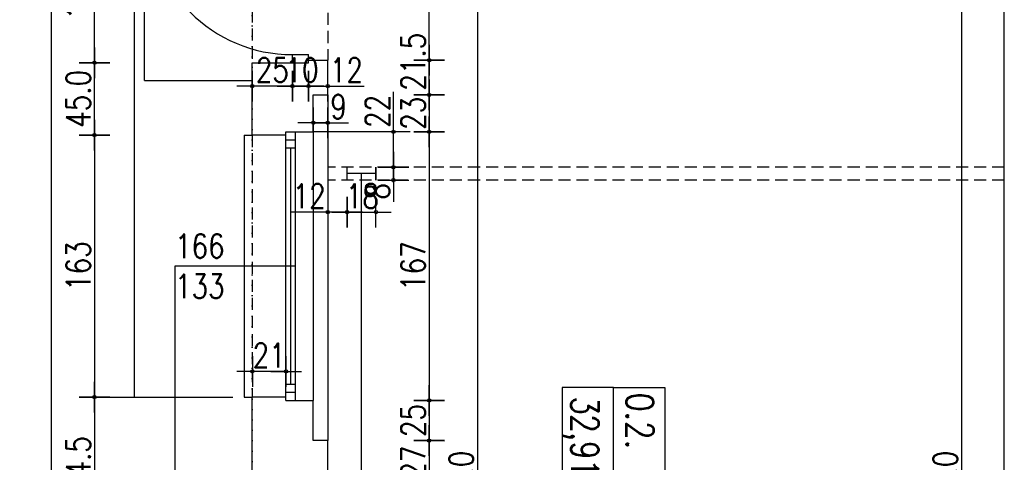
# Model space of a CAD drawing. Header units: millimetres. Extents: x 22865 to 60762, y -18816 to 15611.
# Tile 33 of 256: x 40391 to 41004, y -12949 to -12673. Entities that reach past the tile are written whole.
import ezdxf

# ---------------------------------------------------------------- set-up
doc = ezdxf.new("R2010")
doc.units = ezdxf.units.MM
doc.linetypes.add('DASHED2', pattern=[0.375, 0.25, -0.125])
doc.linetypes.add('DOT', pattern=[6.35, 0, -6.35])
for name, color, linetype in [('OPISY', 6, 'Continuous'), ('sciany murowane', 4, 'Continuous'), ('widokowa', 2, 'Continuous'), ('wyburzenia', 14, 'Continuous'), ('WYMIARY', 6, 'Continuous')]:
    doc.layers.add(name, color=color, linetype=linetype)
doc.styles.add('1-100', font='simplex.shx', dxfattribs={"width": 0.8, "height": 15})
doc.dimstyles.new('1-100', dxfattribs={"dimscale": 0.5, "dimtxt": 100, "dimasz": 1, "dimexe": 0.18, "dimexo": 0.0625, "dimgap": 5, "dimtad": 1, "dimdec": 1, "dimzin": 0, "dimdsep": 46, "dimtxsty": '1-100', "dimblk1": 'K', "dimblk2": 'K', "dimsah": 1, "dimcen": 0.09, "dimse1": 1, "dimse2": 1, "dimadec": 0, "dimazin": 0, "dimtfac": 1, "dimtdec": 1, "dimtofl": 0, "dimtmove": 0, "dimatfit": 3, "dimldrblk": 'K', "dimfxl": 0, "dimtolj": 1, "dimtzin": 0, "dimarcsym": 0})

# ---------------------------------------------------------------- blocks, each defined once
blk = doc.blocks.new('K')
for p, q in [((0, -19.1), (0, 19.1)), ((-19.1, 0), (19.1, 0))]:
    blk.add_line(p, q)
blk.add_circle((0, 0), 2.02)
blk = doc.blocks.new('*D2509')
at = {"layer": 'WYMIARY', "color": 0, "lineweight": -2}
for p, q in [((40571.69, -12714.7), (40582.69, -12714.7)), ((40583.19, -12714.7), (40605.83, -12714.7))]:
    blk.add_line(p, q, dxfattribs=at)
at = {"layer": 'WYMIARY', "color": 0, "linetype": 'ByBlock', "lineweight": -2, "xscale": 0.5, "yscale": 0.5, "zscale": 0.5, "rotation": 180}
blk.add_blockref('K', (40571.19, -12714.7), dxfattribs=at)
at = {"layer": 'WYMIARY', "color": 0, "linetype": 'ByBlock', "lineweight": -2, "xscale": 0.5, "yscale": 0.5, "zscale": 0.5}
blk.add_blockref('K', (40583.19, -12714.7), dxfattribs=at)
at = {"layer": 'WYMIARY', "color": 0, "ltscale": 0.2, "insert": (40594.76, -12704.7), "char_height": 15, "attachment_point": 5, "style": '1-100'}
blk.add_mtext('\\A1;12', dxfattribs=at)
blk = doc.blocks.new('*D2510')
at = {"layer": 'WYMIARY', "color": 0, "lineweight": -2}
blk.add_line((40570.69, -12714.7), (40561.69, -12714.7), dxfattribs=at)
at = {"layer": 'WYMIARY', "color": 0, "linetype": 'ByBlock', "lineweight": -2, "xscale": 0.5, "yscale": 0.5, "zscale": 0.5}
for p, rotation in [((40561.19, -12714.7), 180.0000000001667), ((40571.19, -12714.7), 1.667526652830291e-10)]:
    blk.add_blockref('K', p, dxfattribs=dict(at, rotation=rotation))
at = {"layer": 'WYMIARY', "color": 0, "ltscale": 0.2, "insert": (40567.19, -12704.7), "char_height": 15, "attachment_point": 5, "style": '1-100'}
blk.add_mtext('\\A1;10', dxfattribs=at)
blk = doc.blocks.new('*D2511')
at = {"layer": 'WYMIARY', "color": 0, "lineweight": -2}
blk.add_line((40560.69, -12714.7), (40536.69, -12714.7), dxfattribs=at)
at = {"layer": 'WYMIARY', "color": 0, "linetype": 'ByBlock', "lineweight": -2, "xscale": 0.5, "yscale": 0.5, "zscale": 0.5}
for p, rotation in [((40536.19, -12714.7), 180.0000000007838), ((40561.19, -12714.7), 7.837375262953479e-10)]:
    blk.add_blockref('K', p, dxfattribs=dict(at, rotation=rotation))
at = {"layer": 'WYMIARY', "color": 0, "ltscale": 0.2, "insert": (40548.69, -12704.7), "char_height": 15, "attachment_point": 5, "style": '1-100'}
blk.add_mtext('\\A1;25', dxfattribs=at)
blk = doc.blocks.new('*D2512')
at = {"layer": 'WYMIARY', "color": 0, "lineweight": -2}
blk.add_line((40646.32, -12743.65), (40646.32, -12909.65), dxfattribs=at)
at = {"layer": 'WYMIARY', "color": 0, "linetype": 'ByBlock', "lineweight": -2, "xscale": 0.5, "yscale": 0.5, "zscale": 0.5}
for p, rotation in [((40646.32, -12743.15), 90), ((40646.32, -12910.15), 270)]:
    blk.add_blockref('K', p, dxfattribs=dict(at, rotation=rotation))
at = {"layer": 'WYMIARY', "color": 0, "ltscale": 0.2, "insert": (40636.32, -12826.65), "char_height": 15, "attachment_point": 5, "rotation": 90, "style": '1-100'}
blk.add_mtext('\\A1;167', dxfattribs=at)
blk = doc.blocks.new('*D2513')
at = {"layer": 'WYMIARY', "color": 0, "lineweight": -2, "ltscale": 0.2}
blk.add_line((40646.29, -12719.65), (40646.29, -12699.15), dxfattribs=at)
at = {"layer": 'WYMIARY', "color": 0, "linetype": 'ByBlock', "lineweight": -2, "xscale": 0.5, "yscale": 0.5, "zscale": 0.5}
for p, rotation in [((40646.29, -12698.65), 90.00000000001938), ((40646.29, -12720.15), 270.0000000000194)]:
    blk.add_blockref('K', p, dxfattribs=dict(at, rotation=rotation))
at = {"layer": 'WYMIARY', "color": 0, "ltscale": 0.2, "insert": (40636.29, -12699.55), "char_height": 15, "attachment_point": 5, "rotation": 90, "style": '1-100'}
blk.add_mtext('\\A1;21.5', dxfattribs=at)
blk = doc.blocks.new('*D2514')
at = {"layer": 'WYMIARY', "color": 0, "lineweight": -2}
blk.add_line((40556.75, -12892.14), (40536.75, -12892.14), dxfattribs=at)
at = {"layer": 'WYMIARY', "color": 0, "linetype": 'ByBlock', "lineweight": -2, "xscale": 0.5, "yscale": 0.5, "zscale": 0.5}
for p, rotation in [((40536.25, -12892.14), 180.0000000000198), ((40557.25, -12892.14), 1.985150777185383e-11)]:
    blk.add_blockref('K', p, dxfattribs=dict(at, rotation=rotation))
at = {"layer": 'WYMIARY', "color": 0, "ltscale": 0.2, "insert": (40546.75, -12882.14), "char_height": 15, "attachment_point": 5, "style": '1-100'}
blk.add_mtext('\\A1;21', dxfattribs=at)
blk = doc.blocks.new('*D2515')
at = {"layer": 'WYMIARY', "color": 0, "lineweight": -2, "ltscale": 0.2}
blk.add_line((40437.97, -12745.65), (40437.97, -12907.65), dxfattribs=at)
at = {"layer": 'WYMIARY', "color": 0, "linetype": 'ByBlock', "lineweight": -2, "xscale": 0.5, "yscale": 0.5, "zscale": 0.5}
for p, rotation in [((40437.97, -12745.15), 89.99999999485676), ((40437.97, -12908.15), 269.9999999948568)]:
    blk.add_blockref('K', p, dxfattribs=dict(at, rotation=rotation))
at = {"layer": 'WYMIARY', "color": 0, "ltscale": 0.2, "insert": (40427.97, -12826.65), "char_height": 15, "attachment_point": 5, "rotation": 90, "style": '1-100'}
blk.add_mtext('\\A1;163', dxfattribs=at)
blk = doc.blocks.new('*D2516')
at = {"layer": 'WYMIARY', "color": 0, "lineweight": -2, "ltscale": 0.2}
blk.add_line((40437.97, -12744.65), (40437.97, -12700.65), dxfattribs=at)
at = {"layer": 'WYMIARY', "color": 0, "linetype": 'ByBlock', "lineweight": -2, "xscale": 0.5, "yscale": 0.5, "zscale": 0.5}
for p, rotation in [((40437.97, -12700.15), 90), ((40437.97, -12745.15), 270)]:
    blk.add_blockref('K', p, dxfattribs=dict(at, rotation=rotation))
at = {"layer": 'WYMIARY', "color": 0, "ltscale": 0.2, "insert": (40427.97, -12722.65), "char_height": 15, "attachment_point": 5, "rotation": 90, "style": '1-100'}
blk.add_mtext('\\A1;45.0', dxfattribs=at)
blk = doc.blocks.new('*D2517')
at = {"layer": 'WYMIARY', "color": 0, "lineweight": -2, "ltscale": 0.2}
blk.add_line((40437.97, -12699.65), (40437.97, -12600.65), dxfattribs=at)
at = {"layer": 'WYMIARY', "color": 0, "linetype": 'ByBlock', "lineweight": -2, "xscale": 0.5, "yscale": 0.5, "zscale": 0.5}
for p, rotation in [((40437.97, -12600.15), 90.00000000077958), ((40437.97, -12700.15), 270.0000000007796)]:
    blk.add_blockref('K', p, dxfattribs=dict(at, rotation=rotation))
at = {"layer": 'WYMIARY', "color": 0, "ltscale": 0.2, "insert": (40427.97, -12650.15), "char_height": 15, "attachment_point": 5, "rotation": 90, "style": '1-100'}
blk.add_mtext('\\A1;100.0', dxfattribs=at)
blk = doc.blocks.new('*D2518')
at = {"layer": 'WYMIARY', "color": 0, "lineweight": -2}
blk.add_line((40646.29, -12720.65), (40646.29, -12742.65), dxfattribs=at)
at = {"layer": 'WYMIARY', "color": 0, "linetype": 'ByBlock', "lineweight": -2, "xscale": 0.5, "yscale": 0.5, "zscale": 0.5}
for p, rotation in [((40646.29, -12720.15), 89.99999999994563), ((40646.29, -12743.15), 269.9999999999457)]:
    blk.add_blockref('K', p, dxfattribs=dict(at, rotation=rotation))
at = {"layer": 'WYMIARY', "color": 0, "ltscale": 0.2, "insert": (40636.29, -12731.65), "char_height": 15, "attachment_point": 5, "rotation": 90, "style": '1-100'}
blk.add_mtext('\\A1;23', dxfattribs=at)
blk = doc.blocks.new('*D2519')
at = {"layer": 'WYMIARY', "color": 0, "lineweight": -2, "ltscale": 0.2}
blk.add_line((40646.32, -12698.15), (40646.32, -12602.15), dxfattribs=at)
at = {"layer": 'WYMIARY', "color": 0, "linetype": 'ByBlock', "lineweight": -2, "xscale": 0.5, "yscale": 0.5, "zscale": 0.5}
for p, rotation in [((40646.32, -12601.65), 90), ((40646.32, -12698.65), 270)]:
    blk.add_blockref('K', p, dxfattribs=dict(at, rotation=rotation))
at = {"layer": 'WYMIARY', "color": 0, "ltscale": 0.2, "insert": (40636.32, -12635.86), "char_height": 15, "attachment_point": 5, "rotation": 90, "style": '1-100'}
blk.add_mtext('\\A1;97.0', dxfattribs=at)
blk = doc.blocks.new('*D2523')
at = {"layer": 'WYMIARY', "color": 0, "lineweight": -2}
blk.add_line((40646.34, -12910.71), (40646.29, -12934.71), dxfattribs=at)
at = {"layer": 'WYMIARY', "color": 0, "linetype": 'ByBlock', "lineweight": -2, "xscale": 0.5, "yscale": 0.5, "zscale": 0.5}
for p, rotation in [((40646.34, -12910.21), 89.88302523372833), ((40646.29, -12935.21), 269.8830252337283)]:
    blk.add_blockref('K', p, dxfattribs=dict(at, rotation=rotation))
at = {"layer": 'WYMIARY', "color": 0, "ltscale": 0.2, "insert": (40636.31, -12922.69), "char_height": 15, "attachment_point": 5, "rotation": 89.88303, "style": '1-100'}
blk.add_mtext('\\A1;25', dxfattribs=at)
blk = doc.blocks.new('*D2525')
at = {"layer": 'WYMIARY', "color": 0, "lineweight": -2}
blk.add_line((40646.27, -12935.65), (40646.27, -12961.65), dxfattribs=at)
at = {"layer": 'WYMIARY', "color": 0, "linetype": 'ByBlock', "lineweight": -2, "xscale": 0.5, "yscale": 0.5, "zscale": 0.5}
for p, rotation in [((40646.27, -12935.15), 90), ((40646.27, -12962.15), 270)]:
    blk.add_blockref('K', p, dxfattribs=dict(at, rotation=rotation))
at = {"layer": 'WYMIARY', "color": 0, "ltscale": 0.2, "insert": (40636.27, -12948.65), "char_height": 15, "attachment_point": 5, "rotation": 90, "style": '1-100'}
blk.add_mtext('\\A1;27', dxfattribs=at)
blk = doc.blocks.new('*D2527')
at = {"layer": 'WYMIARY', "color": 0, "lineweight": -2}
for p, q in [((40624.08, -12743.15), (40624.08, -12718.22)), ((40624.08, -12764.65), (40624.08, -12743.65))]:
    blk.add_line(p, q, dxfattribs=at)
at = {"layer": 'WYMIARY', "color": 0, "linetype": 'ByBlock', "lineweight": -2, "xscale": 0.5, "yscale": 0.5, "zscale": 0.5}
for p, rotation in [((40624.08, -12743.15), 90), ((40624.08, -12765.15), 270)]:
    blk.add_blockref('K', p, dxfattribs=dict(at, rotation=rotation))
at = {"layer": 'WYMIARY', "color": 0, "ltscale": 0.2, "insert": (40614.08, -12730.43), "char_height": 15, "attachment_point": 5, "rotation": 90, "style": '1-100'}
blk.add_mtext('\\A1;22', dxfattribs=at)
blk = doc.blocks.new('*D2528')
at = {"layer": 'WYMIARY', "color": 0, "lineweight": -2}
for p, q in [((40624.08, -12765.65), (40624.08, -12772.65)), ((40624.08, -12773.15), (40624.08, -12786.65))]:
    blk.add_line(p, q, dxfattribs=at)
at = {"layer": 'WYMIARY', "color": 0, "linetype": 'ByBlock', "lineweight": -2, "xscale": 0.5, "yscale": 0.5, "zscale": 0.5}
for p, rotation in [((40624.08, -12765.15), 90), ((40624.08, -12773.15), 270)]:
    blk.add_blockref('K', p, dxfattribs=dict(at, rotation=rotation))
at = {"layer": 'WYMIARY', "color": 0, "ltscale": 0.2, "insert": (40614.08, -12780.15), "char_height": 15, "attachment_point": 5, "rotation": 90, "style": '1-100'}
blk.add_mtext('\\A1;8', dxfattribs=at)
blk = doc.blocks.new('*D2529')
at = {"layer": 'WYMIARY', "color": 0, "lineweight": -2, "ltscale": 0.2}
blk.add_line((40437.97, -12908.65), (40437.97, -12992.15), dxfattribs=at)
at = {"layer": 'WYMIARY', "color": 0, "linetype": 'ByBlock', "lineweight": -2, "xscale": 0.5, "yscale": 0.5, "zscale": 0.5}
for p, rotation in [((40437.97, -12908.15), 90), ((40437.97, -12992.65), 270)]:
    blk.add_blockref('K', p, dxfattribs=dict(at, rotation=rotation))
at = {"layer": 'WYMIARY', "color": 0, "ltscale": 0.2, "insert": (40427.97, -12950.4), "char_height": 15, "attachment_point": 5, "rotation": 90, "style": '1-100'}
blk.add_mtext('\\A1;84.5', dxfattribs=at)
blk = doc.blocks.new('*D2548')
at = {"layer": 'WYMIARY', "color": 0, "lineweight": -2}
for p, q in [((40574.69, -12737.51), (40582.69, -12737.51)), ((40583.19, -12737.51), (40596.12, -12737.51))]:
    blk.add_line(p, q, dxfattribs=at)
at = {"layer": 'WYMIARY', "color": 0, "linetype": 'ByBlock', "lineweight": -2, "xscale": 0.5, "yscale": 0.5, "zscale": 0.5, "rotation": 180}
blk.add_blockref('K', (40574.19, -12737.51), dxfattribs=at)
at = {"layer": 'WYMIARY', "color": 0, "linetype": 'ByBlock', "lineweight": -2, "xscale": 0.5, "yscale": 0.5, "zscale": 0.5}
blk.add_blockref('K', (40583.19, -12737.51), dxfattribs=at)
at = {"layer": 'WYMIARY', "color": 0, "ltscale": 0.2, "insert": (40589.9, -12727.51), "char_height": 15, "attachment_point": 5, "style": '1-100'}
blk.add_mtext('\\A1;9', dxfattribs=at)
blk = doc.blocks.new('*D2555')
at = {"layer": 'WYMIARY', "color": 0, "lineweight": -2, "ltscale": 0.2}
blk.add_line((40676.27, -12560.15), (40676.27, -13369.15), dxfattribs=at)
at = {"layer": 'WYMIARY', "color": 0, "linetype": 'ByBlock', "lineweight": -2, "xscale": 0.5, "yscale": 0.5, "zscale": 0.5}
for p, rotation in [((40676.27, -12559.65), 90), ((40676.27, -13369.65), 270)]:
    blk.add_blockref('K', p, dxfattribs=dict(at, rotation=rotation))
at = {"layer": 'WYMIARY', "color": 0, "ltscale": 0.2, "insert": (40666.27, -12964.65), "char_height": 15, "attachment_point": 5, "rotation": 90, "style": '1-100'}
blk.add_mtext('\\A1;810.0', dxfattribs=at)
blk = doc.blocks.new('*D2556')
at = {"layer": 'WYMIARY', "color": 0, "lineweight": -2}
for p, q in [((40583.19, -12793.06), (40560.55, -12793.06)), ((40594.69, -12793.06), (40583.69, -12793.06))]:
    blk.add_line(p, q, dxfattribs=at)
at = {"layer": 'WYMIARY', "color": 0, "linetype": 'ByBlock', "lineweight": -2, "xscale": 0.5, "yscale": 0.5, "zscale": 0.5, "rotation": 180}
blk.add_blockref('K', (40583.19, -12793.06), dxfattribs=at)
at = {"layer": 'WYMIARY', "color": 0, "linetype": 'ByBlock', "lineweight": -2, "xscale": 0.5, "yscale": 0.5, "zscale": 0.5}
blk.add_blockref('K', (40595.19, -12793.06), dxfattribs=at)
at = {"layer": 'WYMIARY', "color": 0, "ltscale": 0.2, "insert": (40571.62, -12783.06), "char_height": 15, "attachment_point": 5, "style": '1-100'}
blk.add_mtext('\\A1;12', dxfattribs=at)
blk = doc.blocks.new('*D2557')
at = {"layer": 'WYMIARY', "color": 0, "lineweight": -2}
blk.add_line((40595.69, -12793.06), (40612.69, -12793.06), dxfattribs=at)
at = {"layer": 'WYMIARY', "color": 0, "linetype": 'ByBlock', "lineweight": -2, "xscale": 0.5, "yscale": 0.5, "zscale": 0.5, "rotation": 180}
blk.add_blockref('K', (40595.19, -12793.06), dxfattribs=at)
at = {"layer": 'WYMIARY', "color": 0, "linetype": 'ByBlock', "lineweight": -2, "xscale": 0.5, "yscale": 0.5, "zscale": 0.5}
blk.add_blockref('K', (40613.19, -12793.06), dxfattribs=at)
at = {"layer": 'WYMIARY', "color": 0, "ltscale": 0.2, "insert": (40604.75, -12783.06), "char_height": 15, "attachment_point": 5, "style": '1-100'}
blk.add_mtext('\\A1;18', dxfattribs=at)
blk = doc.blocks.new('*D2558')
at = {"layer": 'WYMIARY', "color": 0, "lineweight": -2, "ltscale": 0.2}
blk.add_line((40977.47, -12560.15), (40977.47, -13369.15), dxfattribs=at)
at = {"layer": 'WYMIARY', "color": 0, "linetype": 'ByBlock', "lineweight": -2, "xscale": 0.5, "yscale": 0.5, "zscale": 0.5}
for p, rotation in [((40977.47, -12559.65), 90), ((40977.47, -13369.65), 270)]:
    blk.add_blockref('K', p, dxfattribs=dict(at, rotation=rotation))
at = {"layer": 'WYMIARY', "color": 0, "ltscale": 0.2, "insert": (40967.47, -12964.65), "char_height": 15, "attachment_point": 5, "rotation": 90, "style": '1-100'}
blk.add_mtext('\\A1;810.0', dxfattribs=at)
blk = doc.blocks.new('*D2627')
at = {"layer": 'WYMIARY', "color": 0, "lineweight": -2, "ltscale": 0.2}
blk.add_line((40411.12, -10993.15), (40411.12, -14001.65), dxfattribs=at)
at = {"layer": 'WYMIARY', "color": 0, "linetype": 'ByBlock', "lineweight": -2, "xscale": 0.5, "yscale": 0.5, "zscale": 0.5}
for p, rotation in [((40411.12, -10992.65), 90), ((40411.12, -14002.15), 270)]:
    blk.add_blockref('K', p, dxfattribs=dict(at, rotation=rotation))
at = {"layer": 'WYMIARY', "color": 0, "ltscale": 0.2, "insert": (40401.12, -12497.4), "char_height": 15, "attachment_point": 5, "rotation": 90, "style": '1-100'}
blk.add_mtext('\\A1;3009.5', dxfattribs=at)

msp = doc.modelspace()

# ---------------------------------------------------------------- linework, layer by layer
at = {"layer": 'OPISY'}
for points in [[(40760.97, -12990.76), (40760.97, -12902.13), (40729.04, -12902.13), (40729.04, -12990.76)], [(40792.91, -12902.13), (40792.91, -12990.76), (40760.97, -12990.76), (40760.97, -12902.13)]]:
    msp.add_lwpolyline(points, close=True, dxfattribs=at)
at = {"layer": 'sciany murowane', "ltscale": 20}
msp.add_line((41004.19, -13959.15), (41004.19, -12559.65), dxfattribs=at)
at = {"layer": 'sciany murowane', "color": 2, "ltscale": 0.2}
for p, q in [((40469.19, -12711.15), (40469.19, -12578.15)), ((40561.19, -12700.15), (40561.19, -12695.15)), ((40561.19, -12695.15), (40571.19, -12695.15)), ((40571.19, -12698.65), (40571.19, -12695.15)), ((40469.19, -12711.15), (40536.19, -12711.15)), ((40583.19, -12720.15), (40583.19, -12935.15)), ((40557.19, -12748.15), (40557.19, -12743.15)), ((40563.19, -12910.15), (40563.19, -12743.15)), ((40574.19, -12743.15), (40574.19, -12910.15)), ((40531.19, -12745.15), (40531.19, -12908.15)), ((40531.19, -12745.15), (40536.19, -12745.15)), ((40557.19, -12908.15), (40557.19, -12748.15)), ((40557.19, -12748.15), (40563.19, -12748.15)), ((40557.19, -12753.15), (40563.19, -12753.15)), ((40557.19, -12900.15), (40563.19, -12900.15)), ((40531.19, -12908.15), (40536.19, -12908.15)), ((40557.19, -12905.15), (40563.19, -12905.15))]:
    msp.add_line(p, q, dxfattribs=at)
at = {"layer": 'sciany murowane', "ltscale": 0.2}
for p, q in [((40536.19, -12745.15), (40536.19, -12700.15)), ((40536.19, -12700.15), (40571.19, -12700.15)), ((40571.19, -12698.65), (40583.19, -12698.65)), ((40571.19, -12700.15), (40571.19, -12698.65)), ((40583.19, -12720.15), (40583.19, -12698.65)), ((40574.19, -12743.15), (40574.19, -12720.15)), ((40574.19, -12720.15), (40583.19, -12720.15)), ((40557.19, -12743.15), (40574.19, -12743.15)), ((40557.19, -12745.15), (40536.19, -12745.15)), ((40536.19, -12992.65), (40536.19, -12908.15)), ((40557.19, -12908.15), (40536.19, -12908.15)), ((40557.19, -12910.15), (40557.19, -12908.15)), ((40557.19, -12910.15), (40574.19, -12910.15)), ((40574.19, -12935.15), (40574.19, -12910.15)), ((40583.19, -12935.15), (40574.19, -12935.15)), ((40583.19, -12962.15), (40583.19, -12935.15))]:
    msp.add_line(p, q, dxfattribs=at)
at = {"layer": 'sciany murowane', "color": 3, "ltscale": 0.2}
for p, q in [((40595.19, -12773.15), (40595.19, -12765.15)), ((40613.19, -12773.15), (40613.19, -12765.15)), ((40613.19, -12765.15), (40613.19, -12773.15))]:
    msp.add_line(p, q, dxfattribs=at)
at = {"layer": 'widokowa', "color": 1, "linetype": 'DASHED2', "ltscale": 30}
for p, q in [((40536.19, -12600.15), (40536.19, -12700.15)), ((40583.19, -12601.65), (40583.19, -12698.65)), ((40536.19, -12745.15), (40536.19, -12908.15)), ((41004.19, -12765.15), (40583.19, -12765.15)), ((41004.19, -12773.15), (40583.19, -12773.15))]:
    msp.add_line(p, q, dxfattribs=at)
at = {"layer": 'widokowa', "color": 1, "ltscale": 0.2}
msp.add_line((40604.19, -13175.94), (40604.19, -12769.15), dxfattribs=at)
at = {"layer": 'wyburzenia', "linetype": 'DOT'}
msp.add_line((40536.19, -10980.86), (40536.19, -13983.21), dxfattribs=at)
at = {"layer": 'WYMIARY', "ltscale": 0.2}
for p, q in [((40462.97, -12908.15), (40462.97, -12362.48)), ((40634.5, -12743.15), (40574.19, -12743.15)), ((40560.19, -12900.15), (40560.19, -12753.15)), ((40563.19, -12826.65), (40487.97, -12826.65)), ((40487.97, -12826.65), (40487.97, -13812.95)), ((40447.53, -12908.15), (40524.2, -12908.15))]:
    msp.add_line(p, q, dxfattribs=at)
at = {"layer": 'WYMIARY', "color": 3, "ltscale": 0.2}
for p in [(40595.19, -12769.15), (40613.19, -12769.15)]:
    msp.add_line(p, (40595.19, -12769.15), dxfattribs=at)
at = {"layer": 'WYMIARY', "ltscale": 0.2}
msp.add_arc((40561.19, -12605.15), 90, 180, 270, dxfattribs=at)

# ---------------------------------------------------------------- texts
at = {"layer": 'OPISY', "color": 1, "insert": (40743.51, -12907.66), "char_height": 17, "width": 183.8811, "attachment_point": 4, "rotation": 270, "style": '1-100'}
msp.add_mtext('\\A1;{\\T0.95;\\Fsimplex8|c238;32,91m{\\H0.7x;\\S2^ ;}}', dxfattribs=at)
at = {"layer": 'OPISY', "color": 2, "insert": (40777.44, -12905.48), "char_height": 17, "width": 183.8811, "attachment_point": 4, "rotation": 270, "style": '1-100'}
msp.add_mtext('{\\Fsimplex8|c238;0.2.}', dxfattribs=at)
at = {"layer": 'WYMIARY', "ltscale": 0.2, "insert": (40488.13, -12806.69), "char_height": 15, "width": 63.8053, "attachment_point": 1, "style": '1-100'}
msp.add_mtext('166\\P133', dxfattribs=at)

# ---------------------------------------------------------------- dimensions: what is measured, and where the dimension line sits
at = {"layer": 'WYMIARY', "ltscale": 0.2}
for base, p1, p2, picture, middle in [((40411.12, -14002.15), (40428.42, -10992.65), (40428.42, -14002.15), '*D2627', (40401.12, -12497.4)), ((40676.27, -13369.65), (40666.71, -12559.65), (40704.19, -13369.65), '*D2555', (40666.27, -12964.65)), ((40437.97, -12992.65), (40452.55, -12908.15), (40452.13, -12992.65), '*D2529', (40427.97, -12950.4))]:
    dim = msp.add_linear_dim(base=base, p1=p1, p2=p2, angle=270, dimstyle='1-100', dxfattribs=at)
    dim.commit()
    dim.dimension.update_dxf_attribs({"geometry": picture, "text_midpoint": middle})
dim = msp.add_linear_dim(base=(40977.47, -13369.65), p1=(40964.74, -12559.65), p2=(40964.74, -13369.65), angle=270, dimstyle='1-100', override={"dimtxsty": '1-100', "dimldrblk": 'K'}, dxfattribs=at)
dim.commit()
dim.dimension.update_dxf_attribs({"geometry": '*D2558', "text_midpoint": (40967.47, -12964.65)})
for p1, p2, picture, middle in [((40536.19, -12700.15), (40536.19, -12600.15), '*D2517', (40427.97, -12650.15)), ((40536.19, -12745.15), (40536.19, -12700.15), '*D2516', (40427.97, -12722.65))]:
    dim = msp.add_aligned_dim(p1=p1, p2=p2, distance=98.22, dimstyle='1-100', dxfattribs=at)
    dim.commit()
    dim.dimension.update_dxf_attribs({"geometry": picture, "text_midpoint": middle})
for base, p1, p2, picture, middle in [((40646.32, -12601.65), (40581.42, -12698.65), (40581.42, -12601.65), '*D2519', (40646.32, -12635.86)), ((40646.29, -12698.65), (40575.74, -12720.15), (40575.74, -12698.65), '*D2513', (40646.29, -12699.55))]:
    dim = msp.add_linear_dim(base=base, p1=p1, p2=p2, angle=90, dimstyle='1-100', dxfattribs=at)
    dim.commit()
    dim.dimension.update_dxf_attribs({"geometry": picture, "text_midpoint": middle, "dimtype": 161})
at = {"layer": 'WYMIARY'}
for p1, p2, distance, picture, middle in [((40561.19, -12724.26), (40536.19, -12724.26), -9.56, '*D2511', (40548.69, -12704.7)), ((40571.19, -12710.27), (40583.19, -12710.27), -4.43, '*D2509', (40594.76, -12704.7)), ((40557.25, -12731.82), (40536.25, -12731.82), 160.32, '*D2514', (40546.75, -12882.14)), ((40581.42, -12743.15), (40581.42, -12910.15), 64.9, '*D2512', (40636.32, -12826.65)), ((40623.65, -12935.15), (40623.65, -12962.15), 22.62, '*D2525', (40636.27, -12948.65))]:
    dim = msp.add_aligned_dim(p1=p1, p2=p2, distance=distance, dimstyle='1-100', override={"dimdec": 0, "dimtxsty": '1-100', "dimldrblk": 'K'}, dxfattribs=at)
    dim.commit()
    dim.dimension.update_dxf_attribs({"geometry": picture, "text_midpoint": middle})
for base, p1, p2, angle, picture, middle in [((40561.19, -12714.7), (40571.19, -12722.33), (40561.19, -12722.33), 180, '*D2510', (40567.19, -12714.7)), ((40646.29, -12743.15), (40655.88, -12720.15), (40655.88, -12743.15), 270, '*D2518', (40646.29, -12731.65))]:
    dim = msp.add_linear_dim(base=base, p1=p1, p2=p2, angle=angle, dimstyle='1-100', override={"dimdec": 0, "dimtxsty": '1-100', "dimldrblk": 'K'}, dxfattribs=at)
    dim.commit()
    dim.dimension.update_dxf_attribs({"geometry": picture, "text_midpoint": middle, "dimtype": 161})
for base, p1, p2, picture, middle in [((40583.19, -12737.51), (40574.19, -12737.39), (40583.19, -12737.39), '*D2548', (40589.9, -12727.51)), ((40583.19, -12793.06), (40595.19, -12773.15), (40583.19, -12773.15), '*D2556', (40571.62, -12783.06))]:
    dim = msp.add_linear_dim(base=base, p1=p1, p2=p2, dimstyle='1-100', override={"dimdec": 0, "dimtxsty": '1-100', "dimldrblk": 'K'}, dxfattribs=at)
    dim.commit()
    dim.dimension.update_dxf_attribs({"geometry": picture, "text_midpoint": middle})
for base, p1, p2, angle, picture, middle in [((40624.08, -12743.15), (40629.4, -12765.15), (40629.4, -12743.15), 270, '*D2527', (40614.08, -12730.43)), ((40624.08, -12773.15), (40630.96, -12765.15), (40630.96, -12773.15), 270, '*D2528', (40614.08, -12780.15)), ((40646.29, -12935.21), (40616.25, -12910.15), (40616.25, -12935.15), 269.88303, '*D2523', (40636.31, -12922.69))]:
    dim = msp.add_linear_dim(base=base, p1=p1, p2=p2, angle=angle, dimstyle='1-100', override={"dimdec": 0, "dimtxsty": '1-100', "dimldrblk": 'K'}, dxfattribs=at)
    dim.commit()
    dim.dimension.update_dxf_attribs({"geometry": picture, "text_midpoint": middle})
at = {"layer": 'WYMIARY', "ltscale": 0.2}
dim = msp.add_aligned_dim(p1=(40536.19, -12745.15), p2=(40536.19, -12908.15), distance=-98.22, dimstyle='1-100', override={"dimdec": 0, "dimtxsty": '1-100', "dimldrblk": 'K'}, dxfattribs=at)
dim.commit()
dim.dimension.update_dxf_attribs({"geometry": '*D2515', "text_midpoint": (40427.97, -12826.65)})
at = {"layer": 'WYMIARY'}
dim = msp.add_linear_dim(base=(40613.19, -12793.06), p1=(40595.19, -12773.15), p2=(40613.19, -12773.15), dimstyle='1-100', override={"dimdec": 0, "dimtxsty": '1-100', "dimldrblk": 'K'}, dxfattribs=at)
dim.commit()
dim.dimension.update_dxf_attribs({"geometry": '*D2557', "text_midpoint": (40604.75, -12793.06), "dimtype": 160})

doc.saveas('drawing.dxf')
